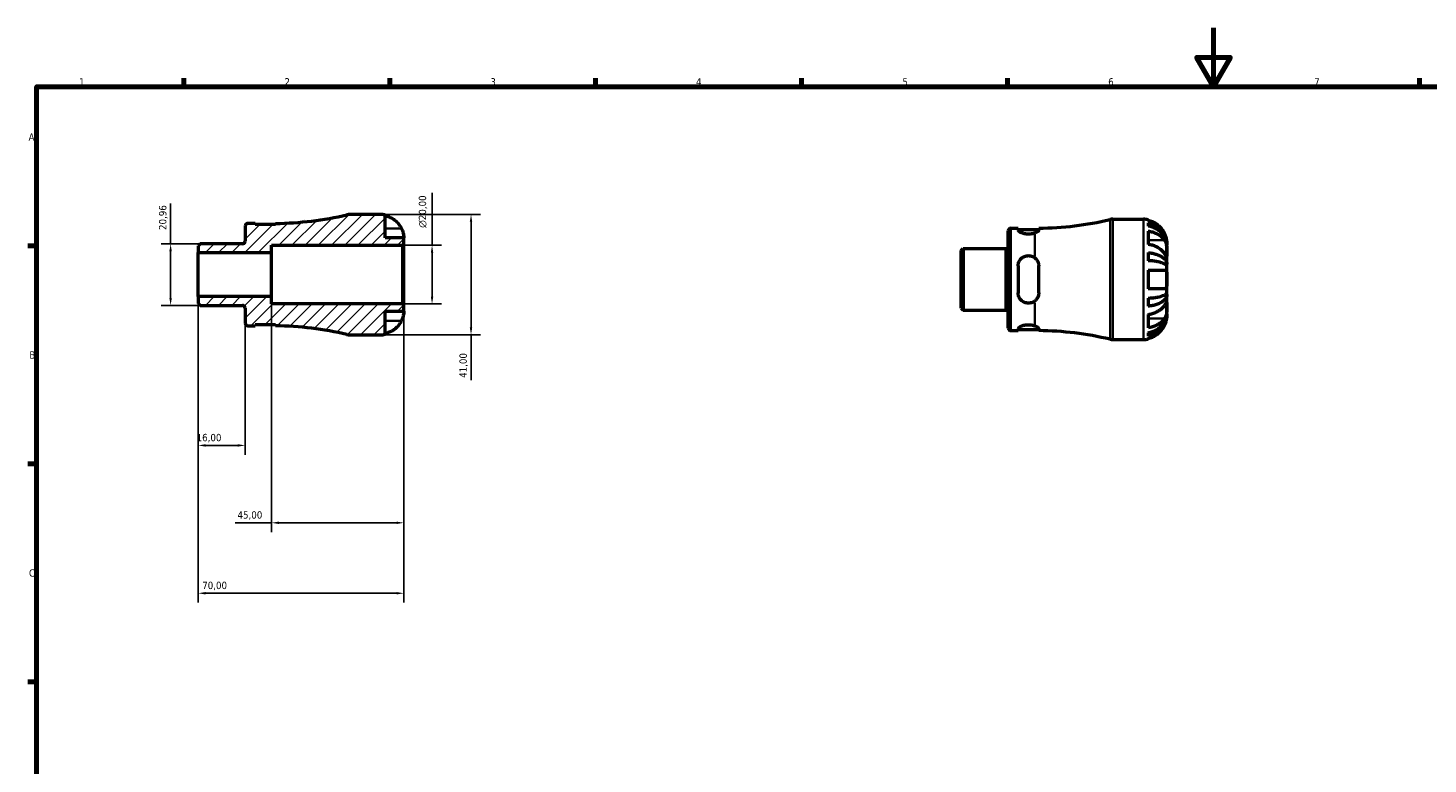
# Model space of a CAD drawing. Header units: millimetres. Extents: x 0 to 902, y 0 to 594.
# Tile 3 of 5: x 17 to 493, y 343 to 594. Entities that reach past the tile are written whole.
import ezdxf

# ---------------------------------------------------------------- set-up
doc = ezdxf.new("R2010")
doc.units = ezdxf.units.MM
for name, color, linetype, lineweight in [('Border (ISO)', 7, 'Continuous', 70), ('Dimension (ISO)', 7, 'Continuous', 25), ('Hatch (ISO)', 7, 'Continuous', 18), ('Visible (ISO)', 7, 'Continuous', 50), ('Visible Narrow (ISO)', 7, 'Continuous', 35)]:
    doc.layers.add(name, color=color, linetype=linetype, lineweight=lineweight)
doc.styles.add('Note Text (ISO)', font='tahoma.ttf')
doc.dimstyles.new('Default (ISO)', dxfattribs={"dimtxt": 2.5, "dimasz": 2.5, "dimexe": 3.175, "dimexo": 0, "dimgap": 0.762, "dimtad": 1, "dimrnd": 1e-08, "dimzin": 0, "dimtxsty": 'Note Text (ISO)', "dimcen": 0.09, "dimdle": 10, "dimclrd": 256, "dimclre": 256, "dimclrt": 232, "dimazin": 0, "dimtfac": 1.40208, "dimtmove": 0, "dimatfit": 3, "dimfxl": 1, "dimtolj": 1, "dimtzin": 0, "dimlwd": -1, "dimlwe": -1, "dimarcsym": 0})

# ---------------------------------------------------------------- blocks, each defined once
blk = doc.blocks.new('Borders Default Border')
at = {"layer": 'Border (ISO)'}
for p, q in [((70.08, 574), (70.08, 576.9)), ((140.17, 574), (140.17, 576.9)), ((210.25, 574), (210.25, 576.9)), ((280.33, 574), (280.33, 576.9)), ((350.42, 574), (350.42, 576.9)), ((490.58, 574), (490.58, 576.9)), ((20, 519.75), (17.1, 519.75)), ((20, 445.5), (17.1, 445.5)), ((20, 371.25), (17.1, 371.25))]:
    blk.add_line(p, q, dxfattribs=at)
at = {"layer": 'Border (ISO)', "flags": 128}
for points in [[(420.5, 594), (420.5, 574), (414.73, 584), (426.27, 584), (420.5, 574)], [(20, 20), (20, 574), (821, 574), (821, 20), (20, 20)]]:
    blk.add_lwpolyline(points, dxfattribs=at)
at = {"layer": 'Border (ISO)', "color": 232, "true_color": 0xca0064, "char_height": 2.5, "attachment_point": 7, "style": 'Note Text (ISO)'}
for s, insert in [('1', (34.48, 574.4)), ('2', (104.37, 574.4)), ('3', (174.43, 574.35)), ('4', (244.42, 574.4)), ('5', (314.64, 574.35)), ('6', (384.66, 574.35)), ('7', (454.77, 574.4)), ('A', (17.29, 555.62)), ('B', (17.59, 481.37)), ('C', (17.43, 407.08))]:
    blk.add_mtext(s, dxfattribs=dict(at, insert=insert))
blk = doc.blocks.new('*D7')
at = {"layer": 'Defpoints', "color": 0, "transparency": 16777216}
for p in [(65.63, 520.48), (75.63, 520.48), (75.63, 499.52)]:
    blk.add_point(p, dxfattribs=at)
at = {"layer": 'Dimension (ISO)', "transparency": 16777216}
for p, q in [((65.63, 520.48), (65.63, 534.22)), ((75.63, 520.48), (62.45, 520.48)), ((65.63, 502.02), (65.63, 517.98)), ((75.63, 499.52), (62.45, 499.52))]:
    blk.add_line(p, q, dxfattribs=at)
for points in [[(65.21, 517.98), (66.04, 517.98), (65.63, 520.48)], [(65.21, 502.02), (66.04, 502.02), (65.63, 499.52)]]:
    blk.add_solid(points, dxfattribs=at)
at = {"layer": 'Dimension (ISO)', "color": 232, "true_color": 0xca0064, "transparency": 16777216, "insert": (61.69, 525.2), "char_height": 2.5, "attachment_point": 1, "rotation": 90, "style": 'Note Text (ISO)'}
blk.add_mtext('\\A1;20,96', dxfattribs=at)
blk = doc.blocks.new('*D8')
at = {"layer": 'Defpoints', "color": 0, "transparency": 16777216}
for p in [(100, 502.5), (145, 499.59), (100, 425.47)]:
    blk.add_point(p, dxfattribs=at)
at = {"layer": 'Dimension (ISO)', "transparency": 16777216}
for p, q in [((100, 502.5), (100, 422.29)), ((145, 499.59), (145, 422.29)), ((100, 425.47), (87.63, 425.47)), ((142.5, 425.47), (102.5, 425.47))]:
    blk.add_line(p, q, dxfattribs=at)
for points in [[(102.5, 425.89), (102.5, 425.05), (100, 425.47)], [(142.5, 425.89), (142.5, 425.05), (145, 425.47)]]:
    blk.add_solid(points, dxfattribs=at)
at = {"layer": 'Dimension (ISO)', "color": 232, "true_color": 0xca0064, "transparency": 16777216, "insert": (88.39, 429.4), "char_height": 2.5, "attachment_point": 1, "style": 'Note Text (ISO)'}
blk.add_mtext('\\A1;45,00', dxfattribs=at)
blk = doc.blocks.new('*D9')
at = {"layer": 'Defpoints', "color": 0, "transparency": 16777216}
for p in [(144.59, 520), (154.59, 520), (144.59, 500)]:
    blk.add_point(p, dxfattribs=at)
at = {"layer": 'Dimension (ISO)', "transparency": 16777216}
for p, q in [((154.59, 520), (154.59, 537.82)), ((144.59, 520), (157.76, 520)), ((154.59, 502.5), (154.59, 517.5)), ((144.59, 500), (157.76, 500))]:
    blk.add_line(p, q, dxfattribs=at)
for points in [[(154.17, 517.5), (155.01, 517.5), (154.59, 520)], [(154.17, 502.5), (155.01, 502.5), (154.59, 500)]]:
    blk.add_solid(points, dxfattribs=at)
at = {"layer": 'Dimension (ISO)', "color": 232, "true_color": 0xca0064, "transparency": 16777216, "insert": (150.07, 525.94), "char_height": 2.5, "attachment_point": 1, "rotation": 90, "style": 'Note Text (ISO)'}
blk.add_mtext('\\A1;\\fAIGDT|b0|i0;\\H2.5000;\\ln\\fTahoma|b0|i0;\\H2.5000;20,00', dxfattribs=at)
blk = doc.blocks.new('*D10')
at = {"layer": 'Defpoints', "color": 0, "transparency": 16777216}
for p in [(137, 530.5), (137, 489.5), (167.85, 489.5)]:
    blk.add_point(p, dxfattribs=at)
at = {"layer": 'Dimension (ISO)', "transparency": 16777216}
for p, q in [((137, 530.5), (171.02, 530.5)), ((167.85, 528), (167.85, 492)), ((137, 489.5), (171.02, 489.5)), ((167.85, 489.5), (167.85, 474.07))]:
    blk.add_line(p, q, dxfattribs=at)
for points in [[(167.43, 528), (168.26, 528), (167.85, 530.5)], [(167.43, 492), (168.26, 492), (167.85, 489.5)]]:
    blk.add_solid(points, dxfattribs=at)
at = {"layer": 'Dimension (ISO)', "color": 232, "true_color": 0xca0064, "transparency": 16777216, "insert": (163.91, 474.83), "char_height": 2.5, "attachment_point": 1, "rotation": 90, "style": 'Note Text (ISO)'}
blk.add_mtext('\\A1;41,00', dxfattribs=at)
blk = doc.blocks.new('*D12')
at = {"layer": 'Defpoints', "color": 0, "transparency": 16777216}
for p in [(75, 502.5), (91, 493.5), (75, 451.82)]:
    blk.add_point(p, dxfattribs=at)
at = {"layer": 'Dimension (ISO)', "transparency": 16777216}
for p, q in [((75, 502.5), (75, 448.64)), ((91, 493.5), (91, 448.64)), ((88.5, 451.82), (77.5, 451.82))]:
    blk.add_line(p, q, dxfattribs=at)
for points in [[(77.5, 452.24), (77.5, 451.4), (75, 451.82)], [(88.5, 452.24), (88.5, 451.4), (91, 451.82)]]:
    blk.add_solid(points, dxfattribs=at)
at = {"layer": 'Dimension (ISO)', "color": 232, "true_color": 0xca0064, "transparency": 16777216, "insert": (74.48, 455.75), "char_height": 2.5, "attachment_point": 1, "style": 'Note Text (ISO)'}
blk.add_mtext('\\A1;16,00', dxfattribs=at)
blk = doc.blocks.new('*D13')
at = {"layer": 'Defpoints', "color": 0, "transparency": 16777216}
for p in [(75, 502.5), (145, 499.59), (75, 401.47)]:
    blk.add_point(p, dxfattribs=at)
at = {"layer": 'Dimension (ISO)', "transparency": 16777216}
for p, q in [((75, 502.5), (75, 398.3)), ((145, 499.59), (145, 398.3)), ((142.5, 401.47), (77.5, 401.47))]:
    blk.add_line(p, q, dxfattribs=at)
for points in [[(77.5, 401.89), (77.5, 401.05), (75, 401.47)], [(142.5, 401.89), (142.5, 401.05), (145, 401.47)]]:
    blk.add_solid(points, dxfattribs=at)
at = {"layer": 'Dimension (ISO)', "color": 232, "true_color": 0xca0064, "transparency": 16777216, "insert": (76.38, 405.4), "char_height": 2.5, "attachment_point": 1, "style": 'Note Text (ISO)'}
blk.add_mtext('\\A1;70,00', dxfattribs=at)

msp = doc.modelspace()

# ---------------------------------------------------------------- hatches: boundary and pattern name
at = {"layer": 'Hatch (ISO)'}
h = msp.add_hatch(dxfattribs=at)
h.set_pattern_fill('ANSI31', color=256, scale=25.4, style=0)
h.set_pattern_definition([(45, (0, 0), (-2.245064, 2.245064), [])])
edge = h.paths.add_edge_path()
edge.add_line((74.999, 500.151), (75.628, 499.522))
edge.add_line((75.628, 499.522), (90.074, 499.522))
edge.add_ellipse((90.074, 498.597), major_axis=(0, 0.925), ratio=1, start_angle=270, end_angle=360, ccw=False)
edge.add_line((90.999, 498.597), (90.999, 493.5))
edge.add_ellipse((91.924, 493.5), major_axis=(-0.925, 0), ratio=1, start_angle=0, end_angle=90)
edge.add_line((91.924, 492.575), (94.374, 492.575))
edge.add_line((94.374, 492.575), (94.374, 492.975))
edge.add_line((94.374, 492.975), (101.374, 492.975))
edge.add_line((101.374, 492.975), (101.374, 492.567))
edge.add_ellipse((99.999, 380.272), major_axis=(1.375, 112.295), ratio=1, start_angle=347.50261, end_angle=360, ccw=False)
edge.add_ellipse((126.578, 493.6), major_axis=(-0.936, -3.992), ratio=1, start_angle=0, end_angle=13.19891)
edge.add_line((126.578, 489.5), (136.999, 489.5))
edge.add_ellipse((136.999, 497.5), major_axis=(0, -8), ratio=1, start_angle=0, end_angle=11.53696)
edge.add_line((138.599, 489.662), (138.599, 497.5))
edge.add_line((138.599, 497.5), (144.999, 497.5))
edge.add_line((144.999, 497.5), (144.999, 499.59))
edge.add_line((144.999, 499.59), (144.589, 500))
edge.add_line((144.589, 500), (99.999, 500))
edge.add_line((99.999, 500), (99.999, 502.5))
edge.add_line((99.999, 502.5), (74.999, 502.5))
edge.add_line((74.999, 502.5), (74.999, 500.151))
edge = h.paths.add_edge_path()
edge.add_line((75.628, 520.477), (74.999, 519.849))
edge.add_line((74.999, 519.849), (74.999, 517.5))
edge.add_line((74.999, 517.5), (99.999, 517.5))
edge.add_line((99.999, 517.5), (99.999, 520))
edge.add_line((99.999, 520), (144.589, 520))
edge.add_line((144.589, 520), (144.999, 520.41))
edge.add_line((144.999, 520.41), (144.999, 522.5))
edge.add_line((144.999, 522.5), (138.599, 522.5))
edge.add_line((138.599, 522.5), (138.599, 530.338))
edge.add_ellipse((136.999, 522.5), major_axis=(1.6, 7.838), ratio=1, start_angle=0, end_angle=11.53696)
edge.add_line((136.999, 530.5), (126.578, 530.5))
edge.add_ellipse((126.578, 526.4), major_axis=(0, 4.1), ratio=1, start_angle=0, end_angle=13.19891)
edge.add_ellipse((99.999, 639.728), major_axis=(25.642, -109.337), ratio=1, start_angle=347.50261, end_angle=360, ccw=False)
edge.add_line((101.374, 527.433), (101.374, 527.025))
edge.add_line((101.374, 527.025), (94.374, 527.025))
edge.add_line((94.374, 527.025), (94.374, 527.425))
edge.add_line((94.374, 527.425), (91.924, 527.425))
edge.add_ellipse((91.924, 526.5), major_axis=(0, 0.925), ratio=1, start_angle=0, end_angle=90)
edge.add_line((90.999, 526.5), (90.999, 521.403))
edge.add_ellipse((90.074, 521.403), major_axis=(0.925, 0), ratio=1, start_angle=270, end_angle=360, ccw=False)
edge.add_line((90.074, 520.477), (75.628, 520.477))

# ---------------------------------------------------------------- linework, layer by layer
at = {"layer": 'Visible (ISO)'}
for p, q in [((136.999, 530.5), (126.578, 530.5)), ((138.599, 522.5), (138.599, 530.338)), ((386.233, 528.866), (396.654, 528.866)), ((90.999, 526.5), (90.999, 521.403)), ((94.374, 527.425), (91.924, 527.425)), ((94.374, 527.025), (94.374, 527.425)), ((101.374, 527.025), (94.374, 527.025)), ((101.374, 527.433), (101.374, 527.025)), ((350.654, 491.866), (350.654, 524.866)), ((351.579, 525.791), (354.029, 525.791)), ((354.029, 525.791), (354.029, 525.173)), ((354.029, 525.391), (361.029, 525.391)), ((361.029, 525.181), (361.029, 525.799)), ((398.254, 528.704), (398.254, 528.451)), ((398.254, 527.677), (398.254, 526.533)), ((398.254, 524.831), (398.254, 520.305)), ((75.628, 520.477), (74.999, 519.849)), ((74.999, 519.849), (74.999, 517.5)), ((90.074, 520.477), (75.628, 520.477)), ((99.999, 517.5), (99.999, 520)), ((99.999, 520), (144.589, 520)), ((144.999, 522.5), (138.599, 522.5)), ((144.589, 520), (144.999, 520.41)), ((144.589, 520), (144.589, 500)), ((144.999, 520.41), (144.999, 522.5)), ((144.999, 499.59), (144.999, 520.41)), ((404.654, 520.061), (404.646, 520.061)), ((404.654, 520.061), (404.654, 520.866)), ((404.654, 519.755), (404.654, 520.061)), ((404.654, 517.205), (404.654, 519.755)), ((74.999, 517.5), (99.999, 517.5)), ((74.999, 502.5), (74.999, 517.5)), ((99.999, 502.5), (99.999, 517.5)), ((334.654, 518.215), (335.283, 518.843)), ((334.654, 498.517), (334.654, 518.215)), ((335.283, 518.843), (349.729, 518.843)), ((335.283, 518.843), (335.283, 497.888)), ((398.254, 517.509), (398.254, 514.747)), ((404.654, 513.516), (404.654, 517.205)), ((354.029, 512.966), (354.029, 503.766)), ((361.029, 503.766), (361.029, 512.966)), ((398.254, 511.566), (398.254, 505.166)), ((404.654, 513.516), (404.095, 513.516)), ((404.654, 512.777), (404.654, 513.516)), ((404.654, 508.366), (404.654, 512.777)), ((404.654, 503.954), (404.654, 508.366)), ((99.999, 502.5), (74.999, 502.5)), ((74.999, 502.5), (74.999, 500.151)), ((99.999, 500), (99.999, 502.5)), ((398.254, 501.985), (398.254, 499.223)), ((404.654, 503.215), (404.095, 503.215)), ((404.654, 503.215), (404.654, 503.954)), ((404.654, 499.527), (404.654, 503.215)), ((74.999, 500.151), (75.628, 499.522)), ((75.628, 499.522), (90.074, 499.522)), ((90.999, 498.597), (90.999, 493.5)), ((144.589, 500), (99.999, 500)), ((138.599, 489.662), (138.599, 497.5)), ((138.599, 497.5), (144.999, 497.5)), ((144.999, 499.59), (144.589, 500)), ((144.999, 497.5), (144.999, 499.59)), ((334.654, 498.517), (335.283, 497.888)), ((335.283, 497.888), (349.729, 497.888)), ((398.254, 496.426), (398.254, 491.901)), ((404.654, 496.67), (404.646, 496.67)), ((404.654, 496.976), (404.654, 499.527)), ((404.654, 496.67), (404.654, 496.976)), ((404.654, 495.866), (404.654, 496.67)), ((91.924, 492.575), (94.374, 492.575)), ((94.374, 492.575), (94.374, 492.975)), ((94.374, 492.975), (101.374, 492.975)), ((101.374, 492.975), (101.374, 492.567)), ((351.579, 490.941), (354.029, 490.941)), ((354.029, 491.559), (354.029, 490.941)), ((354.029, 491.341), (361.029, 491.341)), ((361.029, 490.932), (361.029, 491.55)), ((126.578, 489.5), (136.999, 489.5)), ((386.233, 487.866), (396.654, 487.866)), ((398.254, 490.198), (398.254, 489.054)), ((398.254, 488.281), (398.254, 488.027))]:
    msp.add_line(p, q, dxfattribs=at)
for centre, radius, start, end in [((99.999, 639.728), 112.303, 270.70153, 283.19891), ((126.578, 526.4), 4.1, 90, 103.19891), ((136.999, 522.5), 8, 78.46304, 90), ((386.233, 524.766), 4.1, 90, 103.19891), ((396.654, 520.866), 8, 78.46304, 90), ((91.924, 526.5), 0.925, 90, 180), ((351.579, 524.866), 0.925, 90, 180), ((359.654, 638.094), 112.303, 270.70153, 283.19891), ((90.074, 521.403), 0.925, 270, 0), ((349.729, 519.768), 0.925, 270, 0), ((90.074, 498.597), 0.925, 0, 90), ((349.729, 496.963), 0.925, 0, 90), ((91.924, 493.5), 0.925, 180, 270), ((99.999, 380.272), 112.303, 76.80109, 89.29847), ((351.579, 491.866), 0.925, 180, 270), ((359.654, 378.637), 112.303, 76.80109, 89.29847), ((126.578, 493.6), 4.1, 256.80109, 270), ((136.999, 497.5), 8, 270, 281.53696), ((386.233, 491.966), 4.1, 256.80109, 270), ((396.654, 495.866), 8, 270, 281.53696)]:
    msp.add_arc(centre, radius, start, end, dxfattribs=at)
for points, knots in [([(138.599, 530.085), (139.107, 529.98), (139.603, 529.823), (140.498, 529.45), (140.977, 529.197), (141.871, 528.595), (142.285, 528.246), (142.985, 527.541), (143.334, 527.118), (143.841, 526.351), (144.026, 526.024), (144.182, 525.7)], [0.1517835, 0.1517835, 0.1517835, 0.1517835, 0.29453183, 0.29453183, 0.44272575, 0.44272575, 0.59091966, 0.59091966, 0.74090906, 0.74090906, 0.84386421, 0.84386421, 0.84386421, 0.84386421]), ([(144.182, 525.7), (144.247, 525.564), (144.309, 525.427), (144.456, 525.082), (144.535, 524.875), (144.672, 524.474), (144.73, 524.281), (144.844, 523.846), (144.891, 523.615), (144.969, 523.127), (144.986, 522.902), (145.001, 522.584), (144.999, 522.5), (144.999, 522.5)], [-0.5159245, -0.5159245, -0.5159245, -0.5159245, -0.47074715, -0.47074715, -0.40311077, -0.40311077, -0.33740557, -0.33740557, -0.24866964, -0.24866964, -0.12673966, -0.12673966, 0, 0, 0, 0]), ([(359.654, 524.15), (359.417, 524.066), (359.148, 523.989), (358.437, 523.841), (357.971, 523.794), (357.529, 523.794), (357.087, 523.794), (356.621, 523.841), (355.772, 524.017), (355.388, 524.144), (354.766, 524.415), (354.49, 524.58), (354.121, 524.897), (354.029, 525.049), (354.029, 525.173)], [-0.22207437, -0.22207437, -0.22207437, -0.22207437, -0.1325158, -0.1325158, 0, 0, 0, 0.1325158, 0.1325158, 0.2650316, 0.2650316, 0.40568543, 0.40568543, 0.54633926, 0.54633926, 0.54633926, 0.54633926]), ([(361.029, 525.181), (361.029, 525.163), (361.027, 525.145), (361.019, 525.104), (361.012, 525.082), (360.983, 525.01), (360.952, 524.958), (360.791, 524.757), (360.59, 524.599), (360.128, 524.342), (359.906, 524.24), (359.654, 524.15)], [-0.33746299, -0.33746299, -0.33746299, -0.33746299, -0.31683558, -0.31683558, -0.29323396, -0.29323396, -0.2416277, -0.2416277, -0.09880991, -0.09880991, -0.00001656, -0.00001656, -0.00001656, -0.00001656]), ([(403.837, 524.066), (403.681, 524.39), (403.497, 524.717), (402.989, 525.484), (402.64, 525.907), (401.94, 526.612), (401.526, 526.961), (400.632, 527.562), (400.153, 527.815), (399.258, 528.188), (398.762, 528.346), (398.254, 528.451)], [4.03217579, 4.03217579, 4.03217579, 4.03217579, 4.13513094, 4.13513094, 4.28512034, 4.28512034, 4.43331426, 4.43331426, 4.58150818, 4.58150818, 4.72425651, 4.72425651, 4.72425651, 4.72425651]), ([(398.254, 527.677), (398.767, 527.576), (399.269, 527.423), (400.168, 527.061), (400.648, 526.818), (401.543, 526.238), (401.958, 525.902), (402.657, 525.225), (403.004, 524.821), (403.602, 523.952), (403.854, 523.487), (404.233, 522.6), (404.395, 522.096), (404.605, 521.068), (404.654, 520.542), (404.654, 520.061)], [0.1517731, 0.1517731, 0.1517731, 0.1517731, 0.2959053, 0.2959053, 0.44402, 0.44402, 0.5921347, 0.5921347, 0.7405595, 0.7405595, 0.8889844, 0.8889844, 1.0379976, 1.0379976, 1.1870108, 1.1870108, 1.1870108, 1.1870108]), ([(404.654, 519.755), (404.654, 520.183), (404.605, 520.651), (404.395, 521.566), (404.233, 522.014), (403.854, 522.804), (403.602, 523.218), (403.004, 523.991), (402.657, 524.351), (401.958, 524.953), (401.543, 525.252), (400.648, 525.768), (400.168, 525.985), (399.269, 526.307), (398.767, 526.443), (398.254, 526.533)], [3.5727317, 3.5727317, 3.5727317, 3.5727317, 3.721745, 3.721745, 3.8707582, 3.8707582, 4.019183, 4.019183, 4.1676079, 4.1676079, 4.3157226, 4.3157226, 4.4638373, 4.4638373, 4.6079695, 4.6079695, 4.6079695, 4.6079695]), ([(398.254, 524.831), (398.762, 524.757), (399.258, 524.645), (400.153, 524.381), (400.632, 524.203), (401.526, 523.777), (401.94, 523.531), (402.64, 523.032), (402.989, 522.733), (403.497, 522.191), (403.681, 521.959), (403.837, 521.73)], [0.1517835, 0.1517835, 0.1517835, 0.1517835, 0.29453183, 0.29453183, 0.44272575, 0.44272575, 0.59091966, 0.59091966, 0.74090906, 0.74090906, 0.84386421, 0.84386421, 0.84386421, 0.84386421]), ([(404.654, 520.866), (404.654, 520.866), (404.656, 520.942), (404.644, 521.218), (404.632, 521.396), (404.574, 521.828), (404.53, 522.073), (404.418, 522.529), (404.362, 522.726), (404.232, 523.124), (404.159, 523.324), (404.003, 523.706), (403.923, 523.887), (403.837, 524.066)], [-2.21111993, -2.21111993, -2.21111993, -2.21111993, -2.0898399, -2.0898399, -1.98614814, -1.98614814, -1.88775858, -1.88775858, -1.81973063, -1.81973063, -1.75376732, -1.75376732, -1.69399568, -1.69399568, -1.69399568, -1.69399568]), ([(403.837, 517.205), (403.681, 517.434), (403.497, 517.665), (402.989, 518.207), (402.64, 518.506), (401.94, 519.005), (401.526, 519.252), (400.632, 519.677), (400.153, 519.856), (399.258, 520.12), (398.762, 520.231), (398.254, 520.305)], [4.03217579, 4.03217579, 4.03217579, 4.03217579, 4.13513094, 4.13513094, 4.28512034, 4.28512034, 4.43331426, 4.43331426, 4.58150818, 4.58150818, 4.72425651, 4.72425651, 4.72425651, 4.72425651]), ([(403.837, 521.73), (403.904, 521.631), (403.969, 521.523), (404.115, 521.246), (404.193, 521.069), (404.328, 520.693), (404.385, 520.497), (404.499, 520.012), (404.546, 519.722), (404.624, 519.023), (404.641, 518.623), (404.656, 517.858), (404.654, 517.503), (404.654, 517.205)], [-0.51605321, -0.51605321, -0.51605321, -0.51605321, -0.46927389, -0.46927389, -0.40272959, -0.40272959, -0.33754407, -0.33754407, -0.24860938, -0.24860938, -0.12674173, -0.12674173, 0, 0, 0, 0]), ([(354.029, 512.966), (354.029, 513.418), (354.121, 513.894), (354.49, 514.765), (354.766, 515.16), (355.388, 515.767), (355.772, 516.027), (356.621, 516.377), (357.087, 516.466), (357.971, 516.466), (358.437, 516.377), (359.148, 516.084), (359.417, 515.928), (359.654, 515.747)], [0.53228216, 0.53228216, 0.53228216, 0.53228216, 0.67293599, 0.67293599, 0.81358982, 0.81358982, 0.94610562, 0.94610562, 1.07862142, 1.07862142, 1.21113722, 1.21113722, 1.30069578, 1.30069578, 1.30069578, 1.30069578]), ([(359.654, 515.747), (359.844, 515.602), (360.017, 515.438), (360.373, 515.028), (360.543, 514.772), (360.801, 514.24), (360.895, 513.967), (360.983, 513.547), (361.004, 513.406), (361.025, 513.165), (361.029, 513.066), (361.029, 512.966)], [-0.33780606, -0.33780606, -0.33780606, -0.33780606, -0.2631757, -0.2631757, -0.16628168, -0.16628168, -0.07560271, -0.07560271, -0.03105233, -0.03105233, 0, 0, 0, 0]), ([(398.254, 517.509), (398.767, 517.456), (399.269, 517.375), (400.168, 517.186), (400.648, 517.058), (401.543, 516.754), (401.958, 516.578), (402.657, 516.223), (403.004, 516.012), (403.602, 515.556), (403.854, 515.312), (404.233, 514.847), (404.395, 514.583), (404.605, 514.044), (404.654, 513.769), (404.654, 513.516)], [0.1517731, 0.1517731, 0.1517731, 0.1517731, 0.2959053, 0.2959053, 0.44402, 0.44402, 0.5921347, 0.5921347, 0.7405595, 0.7405595, 0.8889844, 0.8889844, 1.0379976, 1.0379976, 1.1870108, 1.1870108, 1.1870108, 1.1870108]), ([(404.654, 512.777), (404.654, 512.902), (404.605, 513.038), (404.395, 513.304), (404.233, 513.434), (403.854, 513.663), (403.602, 513.784), (403.004, 514.008), (402.657, 514.113), (401.958, 514.288), (401.543, 514.375), (400.648, 514.525), (400.168, 514.588), (399.269, 514.681), (398.767, 514.721), (398.254, 514.747)], [3.5727317, 3.5727317, 3.5727317, 3.5727317, 3.721745, 3.721745, 3.8707582, 3.8707582, 4.019183, 4.019183, 4.1676079, 4.1676079, 4.3157226, 4.3157226, 4.4638373, 4.4638373, 4.6079695, 4.6079695, 4.6079695, 4.6079695]), ([(404.654, 517.205), (404.654, 517.057), (404.654, 516.924), (404.653, 516.684), (404.652, 516.58), (404.641, 516.37), (404.627, 516.295), (404.565, 516.254), (404.52, 516.281), (404.408, 516.402), (404.352, 516.473), (404.221, 516.649), (404.147, 516.753), (403.995, 516.973), (403.918, 517.085), (403.837, 517.205)], [0, 0, 0, 0, 0.0626039, 0.0626039, 0.12946018, 0.12946018, 0.23227607, 0.23227607, 0.32766079, 0.32766079, 0.39439512, 0.39439512, 0.45981717, 0.45981717, 0.51643089, 0.51643089, 0.51643089, 0.51643089]), ([(398.254, 511.566), (398.762, 511.566), (399.258, 511.566), (400.153, 511.566), (400.632, 511.566), (401.526, 511.566), (401.94, 511.566), (402.64, 511.566), (402.989, 511.566), (403.497, 511.566), (403.681, 511.566), (403.837, 511.566)], [0.1517835, 0.1517835, 0.1517835, 0.1517835, 0.29453183, 0.29453183, 0.44272575, 0.44272575, 0.59091966, 0.59091966, 0.74090906, 0.74090906, 0.84386421, 0.84386421, 0.84386421, 0.84386421]), ([(403.837, 511.566), (403.902, 511.566), (403.964, 511.557), (404.111, 511.512), (404.19, 511.465), (404.327, 511.329), (404.385, 511.242), (404.499, 510.99), (404.546, 510.811), (404.624, 510.311), (404.641, 509.971), (404.656, 509.206), (404.654, 508.788), (404.654, 508.366)], [-0.5159245, -0.5159245, -0.5159245, -0.5159245, -0.47074715, -0.47074715, -0.40311077, -0.40311077, -0.33740557, -0.33740557, -0.24866964, -0.24866964, -0.12673966, -0.12673966, 0, 0, 0, 0]), ([(403.837, 505.166), (403.681, 505.166), (403.497, 505.166), (402.989, 505.166), (402.64, 505.166), (401.94, 505.166), (401.526, 505.166), (400.632, 505.166), (400.153, 505.166), (399.258, 505.166), (398.762, 505.166), (398.254, 505.166)], [4.03217579, 4.03217579, 4.03217579, 4.03217579, 4.13513094, 4.13513094, 4.28512034, 4.28512034, 4.43331426, 4.43331426, 4.58150818, 4.58150818, 4.72425651, 4.72425651, 4.72425651, 4.72425651]), ([(404.654, 508.366), (404.654, 507.962), (404.656, 507.561), (404.644, 506.865), (404.632, 506.568), (404.574, 506.056), (404.53, 505.842), (404.418, 505.55), (404.362, 505.452), (404.232, 505.3), (404.159, 505.246), (404.003, 505.181), (403.923, 505.166), (403.837, 505.166)], [-2.21111993, -2.21111993, -2.21111993, -2.21111993, -2.0898399, -2.0898399, -1.98614814, -1.98614814, -1.88775858, -1.88775858, -1.81973063, -1.81973063, -1.75376732, -1.75376732, -1.69399568, -1.69399568, -1.69399568, -1.69399568]), ([(359.654, 500.985), (359.417, 500.804), (359.148, 500.648), (358.437, 500.355), (357.971, 500.266), (357.529, 500.266), (357.087, 500.266), (356.621, 500.355), (355.772, 500.704), (355.388, 500.965), (354.766, 501.571), (354.49, 501.966), (354.121, 502.837), (354.029, 503.314), (354.029, 503.766)], [-0.22207437, -0.22207437, -0.22207437, -0.22207437, -0.1325158, -0.1325158, 0, 0, 0, 0.1325158, 0.1325158, 0.2650316, 0.2650316, 0.40568543, 0.40568543, 0.54633926, 0.54633926, 0.54633926, 0.54633926]), ([(361.029, 503.766), (361.029, 503.699), (361.027, 503.633), (361.019, 503.491), (361.012, 503.416), (360.983, 503.177), (360.952, 503.016), (360.791, 502.42), (360.59, 502.01), (360.128, 501.401), (359.906, 501.177), (359.654, 500.985)], [-0.33746299, -0.33746299, -0.33746299, -0.33746299, -0.31683558, -0.31683558, -0.29323396, -0.29323396, -0.2416277, -0.2416277, -0.09880991, -0.09880991, -0.00001656, -0.00001656, -0.00001656, -0.00001656]), ([(398.254, 501.985), (398.767, 502.011), (399.269, 502.051), (400.168, 502.144), (400.648, 502.207), (401.543, 502.357), (401.958, 502.444), (402.657, 502.619), (403.004, 502.723), (403.602, 502.948), (403.854, 503.068), (404.233, 503.298), (404.395, 503.428), (404.605, 503.694), (404.654, 503.83), (404.654, 503.954)], [0.1517731, 0.1517731, 0.1517731, 0.1517731, 0.2959053, 0.2959053, 0.44402, 0.44402, 0.5921347, 0.5921347, 0.7405595, 0.7405595, 0.8889844, 0.8889844, 1.0379976, 1.0379976, 1.1870108, 1.1870108, 1.1870108, 1.1870108]), ([(404.654, 503.215), (404.654, 502.963), (404.605, 502.688), (404.395, 502.148), (404.233, 501.884), (403.854, 501.419), (403.602, 501.175), (403.004, 500.72), (402.657, 500.508), (401.958, 500.153), (401.543, 499.977), (400.648, 499.673), (400.168, 499.546), (399.269, 499.356), (398.767, 499.276), (398.254, 499.223)], [3.5727317, 3.5727317, 3.5727317, 3.5727317, 3.721745, 3.721745, 3.8707582, 3.8707582, 4.019183, 4.019183, 4.1676079, 4.1676079, 4.3157226, 4.3157226, 4.4638373, 4.4638373, 4.6079695, 4.6079695, 4.6079695, 4.6079695]), ([(403.837, 499.527), (403.904, 499.626), (403.969, 499.721), (404.115, 499.932), (404.193, 500.043), (404.328, 500.227), (404.385, 500.302), (404.499, 500.431), (404.546, 500.468), (404.624, 500.459), (404.641, 500.377), (404.656, 500.062), (404.654, 499.826), (404.654, 499.527)], [-0.51605321, -0.51605321, -0.51605321, -0.51605321, -0.46927389, -0.46927389, -0.40272959, -0.40272959, -0.33754407, -0.33754407, -0.24860938, -0.24860938, -0.12674173, -0.12674173, 0, 0, 0, 0]), ([(144.999, 497.5), (144.999, 497.5), (145, 497.423), (144.989, 497.147), (144.977, 496.969), (144.919, 496.538), (144.875, 496.293), (144.763, 495.836), (144.707, 495.64), (144.577, 495.242), (144.504, 495.042), (144.348, 494.66), (144.267, 494.479), (144.182, 494.3)], [-2.21111993, -2.21111993, -2.21111993, -2.21111993, -2.0898399, -2.0898399, -1.98614814, -1.98614814, -1.88775858, -1.88775858, -1.81973063, -1.81973063, -1.75376732, -1.75376732, -1.69399568, -1.69399568, -1.69399568, -1.69399568]), ([(398.254, 496.426), (398.762, 496.501), (399.258, 496.612), (400.153, 496.876), (400.632, 497.054), (401.526, 497.48), (401.94, 497.726), (402.64, 498.225), (402.989, 498.524), (403.497, 499.066), (403.681, 499.298), (403.837, 499.527)], [0.1517835, 0.1517835, 0.1517835, 0.1517835, 0.29453183, 0.29453183, 0.44272575, 0.44272575, 0.59091966, 0.59091966, 0.74090906, 0.74090906, 0.84386421, 0.84386421, 0.84386421, 0.84386421]), ([(398.254, 490.198), (398.767, 490.289), (399.269, 490.425), (400.168, 490.747), (400.648, 490.963), (401.543, 491.479), (401.958, 491.778), (402.657, 492.381), (403.004, 492.74), (403.602, 493.514), (403.854, 493.928), (404.233, 494.717), (404.395, 495.165), (404.605, 496.081), (404.654, 496.548), (404.654, 496.976)], [0.1517731, 0.1517731, 0.1517731, 0.1517731, 0.2959053, 0.2959053, 0.44402, 0.44402, 0.5921347, 0.5921347, 0.7405595, 0.7405595, 0.8889844, 0.8889844, 1.0379976, 1.0379976, 1.1870108, 1.1870108, 1.1870108, 1.1870108]), ([(404.654, 496.67), (404.654, 496.189), (404.605, 495.664), (404.395, 494.635), (404.233, 494.132), (403.854, 493.245), (403.602, 492.779), (403.004, 491.91), (402.657, 491.507), (401.958, 490.83), (401.543, 490.494), (400.648, 489.914), (400.168, 489.67), (399.269, 489.309), (398.767, 489.156), (398.254, 489.054)], [3.5727317, 3.5727317, 3.5727317, 3.5727317, 3.721745, 3.721745, 3.8707582, 3.8707582, 4.019183, 4.019183, 4.1676079, 4.1676079, 4.3157226, 4.3157226, 4.4638373, 4.4638373, 4.6079695, 4.6079695, 4.6079695, 4.6079695]), ([(404.654, 499.527), (404.654, 499.379), (404.654, 499.218), (404.653, 498.859), (404.652, 498.662), (404.641, 498.137), (404.627, 497.802), (404.565, 497.146), (404.52, 496.833), (404.408, 496.319), (404.352, 496.116), (404.221, 495.734), (404.147, 495.558), (403.995, 495.252), (403.918, 495.121), (403.837, 495.001)], [0, 0, 0, 0, 0.0626039, 0.0626039, 0.12946018, 0.12946018, 0.23227607, 0.23227607, 0.32766079, 0.32766079, 0.39439512, 0.39439512, 0.45981717, 0.45981717, 0.51643089, 0.51643089, 0.51643089, 0.51643089]), ([(403.837, 492.666), (403.902, 492.802), (403.964, 492.939), (404.111, 493.284), (404.19, 493.491), (404.327, 493.892), (404.385, 494.085), (404.499, 494.52), (404.546, 494.751), (404.624, 495.238), (404.641, 495.464), (404.656, 495.782), (404.654, 495.866), (404.654, 495.866)], [-0.5159245, -0.5159245, -0.5159245, -0.5159245, -0.47074715, -0.47074715, -0.40311077, -0.40311077, -0.33740557, -0.33740557, -0.24866964, -0.24866964, -0.12673966, -0.12673966, 0, 0, 0, 0]), ([(144.182, 494.3), (144.026, 493.976), (143.841, 493.649), (143.334, 492.882), (142.985, 492.459), (142.285, 491.754), (141.871, 491.405), (140.977, 490.803), (140.498, 490.55), (139.603, 490.177), (139.107, 490.02), (138.599, 489.915)], [4.03217579, 4.03217579, 4.03217579, 4.03217579, 4.13513094, 4.13513094, 4.28512034, 4.28512034, 4.43331426, 4.43331426, 4.58150818, 4.58150818, 4.72425651, 4.72425651, 4.72425651, 4.72425651]), ([(354.029, 491.559), (354.029, 491.683), (354.121, 491.835), (354.49, 492.152), (354.766, 492.316), (355.388, 492.587), (355.772, 492.714), (356.621, 492.89), (357.087, 492.938), (357.971, 492.938), (358.437, 492.89), (359.148, 492.743), (359.417, 492.666), (359.654, 492.581)], [0.53228216, 0.53228216, 0.53228216, 0.53228216, 0.67293599, 0.67293599, 0.81358982, 0.81358982, 0.94610562, 0.94610562, 1.07862142, 1.07862142, 1.21113722, 1.21113722, 1.30069578, 1.30069578, 1.30069578, 1.30069578]), ([(359.654, 492.581), (359.844, 492.513), (360.017, 492.439), (360.373, 492.261), (360.543, 492.155), (360.801, 491.952), (360.895, 491.856), (360.983, 491.72), (361.004, 491.677), (361.025, 491.606), (361.029, 491.578), (361.029, 491.55)], [-0.33780606, -0.33780606, -0.33780606, -0.33780606, -0.2631757, -0.2631757, -0.16628168, -0.16628168, -0.07560271, -0.07560271, -0.03105233, -0.03105233, 0, 0, 0, 0]), ([(403.837, 495.001), (403.681, 494.772), (403.497, 494.541), (402.989, 493.999), (402.64, 493.7), (401.94, 493.201), (401.526, 492.954), (400.632, 492.529), (400.153, 492.35), (399.258, 492.086), (398.762, 491.975), (398.254, 491.901)], [4.03217579, 4.03217579, 4.03217579, 4.03217579, 4.13513094, 4.13513094, 4.28512034, 4.28512034, 4.43331426, 4.43331426, 4.58150818, 4.58150818, 4.72425651, 4.72425651, 4.72425651, 4.72425651]), ([(398.254, 488.281), (398.762, 488.386), (399.258, 488.543), (400.153, 488.916), (400.632, 489.169), (401.526, 489.771), (401.94, 490.12), (402.64, 490.825), (402.989, 491.248), (403.497, 492.015), (403.681, 492.341), (403.837, 492.666)], [0.1517835, 0.1517835, 0.1517835, 0.1517835, 0.29453183, 0.29453183, 0.44272575, 0.44272575, 0.59091966, 0.59091966, 0.74090906, 0.74090906, 0.84386421, 0.84386421, 0.84386421, 0.84386421])]:
    msp.add_open_spline(points, degree=3, knots=knots, dxfattribs=at)
at = {"layer": 'Visible Narrow (ISO)'}
for p, q in [((143.902, 525.7), (138.878, 525.7)), ((351.579, 525.576), (351.579, 491.155)), ((385.297, 488.225), (385.297, 528.506)), ((386.233, 528.613), (386.233, 488.118)), ((396.654, 488.118), (396.654, 528.613)), ((359.654, 516.292), (359.654, 523.884)), ((403.558, 521.73), (398.533, 521.73)), ((349.729, 498.017), (349.729, 518.714)), ((359.654, 492.848), (359.654, 500.44)), ((143.902, 494.3), (138.878, 494.3)), ((403.558, 495.001), (398.533, 495.001))]:
    msp.add_line(p, q, dxfattribs=at)

# ---------------------------------------------------------------- block references
msp.add_blockref('Borders Default Border', (0, 0))

# ---------------------------------------------------------------- dimensions: what is measured, and where the dimension line sits
at = {"layer": 'Dimension (ISO)'}
for base, p1, p2, angle, override, picture, middle in [((65.627581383, 520.4775), (75.627581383, 499.5225), (75.627581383, 520.4775), 270, {"dimdec": 2, "dimtp": 0, "dimtm": 0, "dimtdec": 2, "dimtofl": 0, "dimatfit": 2}, '*D7', (65.627581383, 529.3295)), ((167.845, 489.5), (136.999, 530.5), (136.999, 489.5), 90, {"dimdec": 2, "dimtp": 0, "dimtm": 0, "dimtdec": 2, "dimtofl": 0, "dimatfit": 2}, '*D10', (167.845, 479)), ((74.999, 451.82), (90.999, 493.5), (74.999, 502.5), 180, {"dimdec": 2, "dimtp": 0, "dimtm": 0, "dimtdec": 2, "dimtofl": 0, "dimatfit": 1}, '*D12', (78.499, 451.82)), ((74.999, 401.47), (144.999, 499.59), (74.999, 502.5), 180, {"dimdec": 2, "dimtp": 0, "dimtm": 0, "dimtdec": 2, "dimtofl": 0, "dimatfit": 1}, '*D13', (80.499, 401.47)), ((99.999, 425.47), (144.999, 499.59), (99.999, 502.5), 180, {"dimdec": 2, "dimtp": 0, "dimtm": 0, "dimtdec": 2, "dimtofl": 0, "dimatfit": 2}, '*D8', (92.566, 425.47))]:
    dim = msp.add_linear_dim(base=base, p1=p1, p2=p2, angle=angle, dimstyle='Default (ISO)', override=override, dxfattribs=at)
    dim.commit()
    dim.dimension.update_dxf_attribs({"geometry": picture, "text_midpoint": middle, "dimtype": 160})
dim = msp.add_linear_dim(base=(154.589, 520), p1=(144.589, 500), p2=(144.589, 520), angle=90, text='\\fAIGDT|b0|i0;\\H2.5000;\\ln\\fTahoma|b0|i0;\\H2.5000;<>', dimstyle='Default (ISO)', override={"dimdec": 2, "dimtp": 0, "dimtm": 0, "dimtdec": 2, "dimtofl": 0, "dimatfit": 2}, dxfattribs=at)
dim.commit()
dim.dimension.update_dxf_attribs({"geometry": '*D9', "text_midpoint": (154.589, 531.5), "dimtype": 160})

doc.saveas('drawing.dxf')
